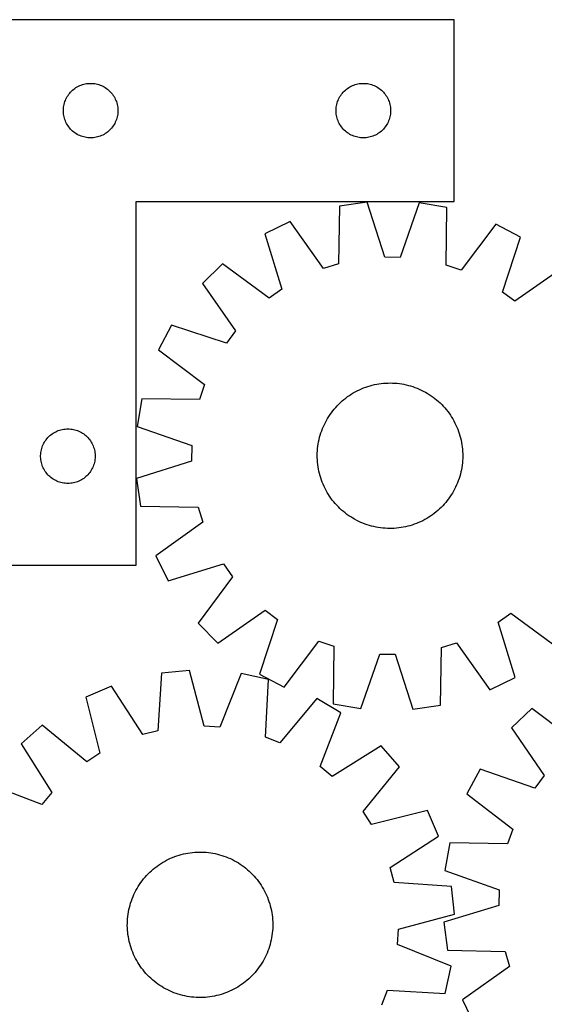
# Model space of a CAD drawing. Header units: millimetres. Extents: x 7 to 1493, y 7 to 2993.
# Tile 6 of 11: x 475 to 764, y 2452 to 2993. Entities that reach past the tile are written whole.
import ezdxf

# ---------------------------------------------------------------- set-up
doc = ezdxf.new("R2010")
doc.units = ezdxf.units.MM
doc.layers.add('CUT', color=7, linetype='CONTINUOUS', true_color=0x000000)

msp = doc.modelspace()

# ---------------------------------------------------------------- linework, layer by layer
at = {"layer": 'CUT'}
for p, q in [((714.42577, 2993.408991), (464.42577, 2993.408991)), ((714.42577, 2893.408991), (714.42577, 2993.408991)), ((506.375327, 2956.065624), (507.037549, 2956.463269)), ((507.037549, 2956.463269), (507.719363, 2956.826297)), ((507.719363, 2956.826297), (508.418961, 2957.153744)), ((508.418961, 2957.153744), (509.134489, 2957.444743)), ((509.134489, 2957.444743), (509.864047, 2957.698521)), ((509.864047, 2957.698521), (510.605703, 2957.914406)), ((510.605703, 2957.914406), (511.357489, 2958.091826)), ((511.357489, 2958.091826), (512.117411, 2958.230309)), ((512.117411, 2958.230309), (512.883455, 2958.329489)), ((512.883455, 2958.329489), (513.653589, 2958.389102)), ((513.653589, 2958.389102), (514.42577, 2958.408991)), ((514.42577, 2958.408991), (515.197951, 2958.389102)), ((515.197951, 2958.389102), (515.968085, 2958.329489)), ((515.968085, 2958.329489), (516.734129, 2958.230309)), ((516.734129, 2958.230309), (517.494051, 2958.091826)), ((517.494051, 2958.091826), (518.245837, 2957.914406)), ((518.245837, 2957.914406), (518.987492, 2957.698521)), ((518.987492, 2957.698521), (519.717051, 2957.444743)), ((519.717051, 2957.444743), (520.432579, 2957.153744)), ((520.432579, 2957.153744), (521.132177, 2956.826297)), ((521.132177, 2956.826297), (521.813991, 2956.463269)), ((521.813991, 2956.463269), (522.476213, 2956.065624)), ((656.375327, 2956.065624), (657.037549, 2956.463269)), ((657.037549, 2956.463269), (657.719363, 2956.826297)), ((657.719363, 2956.826297), (658.418961, 2957.153744)), ((658.418961, 2957.153744), (659.134489, 2957.444743)), ((659.134489, 2957.444743), (659.864047, 2957.698521)), ((659.864047, 2957.698521), (660.605703, 2957.914406)), ((660.605703, 2957.914406), (661.357489, 2958.091826)), ((661.357489, 2958.091826), (662.117411, 2958.230309)), ((662.117411, 2958.230309), (662.883455, 2958.329489)), ((662.883455, 2958.329489), (663.653589, 2958.389102)), ((663.653589, 2958.389102), (664.42577, 2958.408991)), ((664.42577, 2958.408991), (665.197951, 2958.389102)), ((665.197951, 2958.389102), (665.968085, 2958.329489)), ((665.968085, 2958.329489), (666.734129, 2958.230309)), ((666.734129, 2958.230309), (667.494051, 2958.091826)), ((667.494051, 2958.091826), (668.245837, 2957.914406)), ((668.245837, 2957.914406), (668.987492, 2957.698521)), ((668.987492, 2957.698521), (669.717051, 2957.444743)), ((669.717051, 2957.444743), (670.432579, 2957.153744)), ((670.432579, 2957.153744), (671.132177, 2956.826297)), ((671.132177, 2956.826297), (671.813991, 2956.463269)), ((671.813991, 2956.463269), (672.476213, 2956.065624)), ((501.185588, 2950.458642), (501.566051, 2951.130883)), ((501.566051, 2951.130883), (501.980615, 2951.782646)), ((501.980615, 2951.782646), (502.428181, 2952.412205)), ((502.428181, 2952.412205), (502.907563, 2953.017888)), ((502.907563, 2953.017888), (503.417489, 2953.598091)), ((503.417489, 2953.598091), (503.956608, 2954.151273)), ((503.956608, 2954.151273), (504.523488, 2954.675969)), ((504.523488, 2954.675969), (505.116628, 2955.170788)), ((505.116628, 2955.170788), (505.734454, 2955.634416)), ((505.734454, 2955.634416), (506.375327, 2956.065624)), ((522.476213, 2956.065624), (523.117086, 2955.634416)), ((523.117086, 2955.634416), (523.734912, 2955.170788)), ((523.734912, 2955.170788), (524.328052, 2954.675969)), ((524.328052, 2954.675969), (524.894932, 2954.151273)), ((524.894932, 2954.151273), (525.43405, 2953.598091)), ((525.43405, 2953.598091), (525.943977, 2953.017888)), ((525.943977, 2953.017888), (526.423359, 2952.412205)), ((526.423359, 2952.412205), (526.870925, 2951.782646)), ((526.870925, 2951.782646), (527.285489, 2951.130883)), ((527.285489, 2951.130883), (527.665952, 2950.458642)), ((651.185588, 2950.458642), (651.566051, 2951.130883)), ((651.566051, 2951.130883), (651.980615, 2951.782646)), ((651.980615, 2951.782646), (652.428181, 2952.412205)), ((652.428181, 2952.412205), (652.907563, 2953.017888)), ((652.907563, 2953.017888), (653.417489, 2953.598091)), ((653.417489, 2953.598091), (653.956608, 2954.151273)), ((653.956608, 2954.151273), (654.523488, 2954.675969)), ((654.523488, 2954.675969), (655.116628, 2955.170788)), ((655.116628, 2955.170788), (655.734454, 2955.634416)), ((655.734454, 2955.634416), (656.375327, 2956.065624)), ((672.476213, 2956.065624), (673.117086, 2955.634416)), ((673.117086, 2955.634416), (673.734912, 2955.170788)), ((673.734912, 2955.170788), (674.328052, 2954.675969)), ((674.328052, 2954.675969), (674.894932, 2954.151273)), ((674.894932, 2954.151273), (675.43405, 2953.598091)), ((675.43405, 2953.598091), (675.943977, 2953.017888)), ((675.943977, 2953.017888), (676.423359, 2952.412205)), ((676.423359, 2952.412205), (676.870925, 2951.782646)), ((676.870925, 2951.782646), (677.285489, 2951.130883)), ((677.285489, 2951.130883), (677.665952, 2950.458642)), ((499.54993, 2945.334966), (499.668801, 2946.098202)), ((499.668801, 2946.098202), (499.826804, 2946.854307)), ((499.826804, 2946.854307), (500.023522, 2947.601275)), ((500.023522, 2947.601275), (500.258432, 2948.337126)), ((500.258432, 2948.337126), (500.53091, 2949.059909)), ((500.53091, 2949.059909), (500.840236, 2949.767706)), ((500.840236, 2949.767706), (501.185588, 2950.458642)), ((527.665952, 2950.458642), (528.011304, 2949.767706)), ((528.011304, 2949.767706), (528.320629, 2949.059909)), ((528.320629, 2949.059909), (528.593108, 2948.337126)), ((528.593108, 2948.337126), (528.828018, 2947.601275)), ((528.828018, 2947.601275), (529.024736, 2946.854307)), ((529.024736, 2946.854307), (529.182739, 2946.098202)), ((529.182739, 2946.098202), (529.30161, 2945.334966)), ((649.54993, 2945.334966), (649.668801, 2946.098202)), ((649.668801, 2946.098202), (649.826804, 2946.854307)), ((649.826804, 2946.854307), (650.023522, 2947.601275)), ((650.023522, 2947.601275), (650.258432, 2948.337126)), ((650.258432, 2948.337126), (650.53091, 2949.059909)), ((650.53091, 2949.059909), (650.840236, 2949.767706)), ((650.840236, 2949.767706), (651.185588, 2950.458642)), ((677.665952, 2950.458642), (678.011304, 2949.767706)), ((678.011304, 2949.767706), (678.320629, 2949.059909)), ((678.320629, 2949.059909), (678.593108, 2948.337126)), ((678.593108, 2948.337126), (678.828018, 2947.601275)), ((678.828018, 2947.601275), (679.024736, 2946.854307)), ((679.024736, 2946.854307), (679.182739, 2946.098202)), ((679.182739, 2946.098202), (679.30161, 2945.334966)), ((499.430743, 2943.795209), (499.470507, 2944.566622)), ((499.430743, 2943.022772), (499.430743, 2943.795209)), ((499.470507, 2942.251359), (499.430743, 2943.022772)), ((499.470507, 2944.566622), (499.54993, 2945.334966)), ((499.54993, 2941.483015), (499.470507, 2942.251359)), ((499.668801, 2940.719779), (499.54993, 2941.483015)), ((499.826804, 2939.963674), (499.668801, 2940.719779)), ((500.023522, 2939.216706), (499.826804, 2939.963674)), ((529.024736, 2939.963674), (528.828018, 2939.216706)), ((529.182739, 2940.719779), (529.024736, 2939.963674)), ((529.30161, 2941.483015), (529.182739, 2940.719779)), ((529.30161, 2945.334966), (529.381033, 2944.566622)), ((529.381033, 2942.251359), (529.30161, 2941.483015)), ((529.381033, 2944.566622), (529.420797, 2943.795209)), ((529.420797, 2943.022772), (529.381033, 2942.251359)), ((529.420797, 2943.795209), (529.420797, 2943.022772)), ((649.430743, 2943.795209), (649.470507, 2944.566622)), ((649.430743, 2943.022772), (649.430743, 2943.795209)), ((649.470507, 2942.251359), (649.430743, 2943.022772)), ((649.470507, 2944.566622), (649.54993, 2945.334966)), ((649.54993, 2941.483015), (649.470507, 2942.251359)), ((649.668801, 2940.719779), (649.54993, 2941.483015)), ((649.826804, 2939.963674), (649.668801, 2940.719779)), ((650.023522, 2939.216706), (649.826804, 2939.963674)), ((679.024736, 2939.963674), (678.828018, 2939.216706)), ((679.182739, 2940.719779), (679.024736, 2939.963674)), ((679.30161, 2941.483015), (679.182739, 2940.719779)), ((679.30161, 2945.334966), (679.381033, 2944.566622)), ((679.381033, 2942.251359), (679.30161, 2941.483015)), ((679.381033, 2944.566622), (679.420797, 2943.795209)), ((679.420797, 2943.022772), (679.381033, 2942.251359)), ((679.420797, 2943.795209), (679.420797, 2943.022772)), ((500.258432, 2938.480855), (500.023522, 2939.216706)), ((500.53091, 2937.758072), (500.258432, 2938.480855)), ((500.840236, 2937.050275), (500.53091, 2937.758072)), ((501.185588, 2936.359339), (500.840236, 2937.050275)), ((501.566051, 2935.687098), (501.185588, 2936.359339)), ((501.980615, 2935.035335), (501.566051, 2935.687098)), ((502.428181, 2934.405776), (501.980615, 2935.035335)), ((526.870925, 2935.035335), (526.423359, 2934.405776)), ((527.285489, 2935.687098), (526.870925, 2935.035335)), ((527.665952, 2936.359339), (527.285489, 2935.687098)), ((528.011304, 2937.050275), (527.665952, 2936.359339)), ((528.320629, 2937.758072), (528.011304, 2937.050275)), ((528.593108, 2938.480855), (528.320629, 2937.758072)), ((528.828018, 2939.216706), (528.593108, 2938.480855)), ((650.258432, 2938.480855), (650.023522, 2939.216706)), ((650.53091, 2937.758072), (650.258432, 2938.480855)), ((650.840236, 2937.050275), (650.53091, 2937.758072)), ((651.185588, 2936.359339), (650.840236, 2937.050275)), ((651.566051, 2935.687098), (651.185588, 2936.359339)), ((651.980615, 2935.035335), (651.566051, 2935.687098)), ((652.428181, 2934.405776), (651.980615, 2935.035335)), ((676.870925, 2935.035335), (676.423359, 2934.405776)), ((677.285489, 2935.687098), (676.870925, 2935.035335)), ((677.665952, 2936.359339), (677.285489, 2935.687098)), ((678.011304, 2937.050275), (677.665952, 2936.359339)), ((678.320629, 2937.758072), (678.011304, 2937.050275)), ((678.593108, 2938.480855), (678.320629, 2937.758072)), ((678.828018, 2939.216706), (678.593108, 2938.480855)), ((502.907563, 2933.800093), (502.428181, 2934.405776)), ((503.417489, 2933.21989), (502.907563, 2933.800093)), ((503.956608, 2932.666708), (503.417489, 2933.21989)), ((504.523488, 2932.142012), (503.956608, 2932.666708)), ((505.116628, 2931.647193), (504.523488, 2932.142012)), ((505.734454, 2931.183565), (505.116628, 2931.647193)), ((506.375327, 2930.752357), (505.734454, 2931.183565)), ((507.037549, 2930.354712), (506.375327, 2930.752357)), ((507.719363, 2929.991684), (507.037549, 2930.354712)), ((508.418961, 2929.664237), (507.719363, 2929.991684)), ((509.134489, 2929.373238), (508.418961, 2929.664237)), ((509.864047, 2929.11946), (509.134489, 2929.373238)), ((519.717051, 2929.373238), (518.987492, 2929.11946)), ((520.432579, 2929.664237), (519.717051, 2929.373238)), ((521.132177, 2929.991684), (520.432579, 2929.664237)), ((521.813991, 2930.354712), (521.132177, 2929.991684)), ((522.476213, 2930.752357), (521.813991, 2930.354712)), ((523.117086, 2931.183565), (522.476213, 2930.752357)), ((523.734912, 2931.647193), (523.117086, 2931.183565)), ((524.328052, 2932.142012), (523.734912, 2931.647193)), ((524.894932, 2932.666708), (524.328052, 2932.142012)), ((525.43405, 2933.21989), (524.894932, 2932.666708)), ((525.943977, 2933.800093), (525.43405, 2933.21989)), ((526.423359, 2934.405776), (525.943977, 2933.800093)), ((652.907563, 2933.800093), (652.428181, 2934.405776)), ((653.417489, 2933.21989), (652.907563, 2933.800093)), ((653.956608, 2932.666708), (653.417489, 2933.21989)), ((654.523488, 2932.142012), (653.956608, 2932.666708)), ((655.116628, 2931.647193), (654.523488, 2932.142012)), ((655.734454, 2931.183565), (655.116628, 2931.647193)), ((656.375327, 2930.752357), (655.734454, 2931.183565)), ((657.037549, 2930.354712), (656.375327, 2930.752357)), ((657.719363, 2929.991684), (657.037549, 2930.354712)), ((658.418961, 2929.664237), (657.719363, 2929.991684)), ((659.134489, 2929.373238), (658.418961, 2929.664237)), ((659.864047, 2929.11946), (659.134489, 2929.373238)), ((669.717051, 2929.373238), (668.987492, 2929.11946)), ((670.432579, 2929.664237), (669.717051, 2929.373238)), ((671.132177, 2929.991684), (670.432579, 2929.664237)), ((671.813991, 2930.354712), (671.132177, 2929.991684)), ((672.476213, 2930.752357), (671.813991, 2930.354712)), ((673.117086, 2931.183565), (672.476213, 2930.752357)), ((673.734912, 2931.647193), (673.117086, 2931.183565)), ((674.328052, 2932.142012), (673.734912, 2931.647193)), ((674.894932, 2932.666708), (674.328052, 2932.142012)), ((675.43405, 2933.21989), (674.894932, 2932.666708)), ((675.943977, 2933.800093), (675.43405, 2933.21989)), ((676.423359, 2934.405776), (675.943977, 2933.800093)), ((510.605703, 2928.903575), (509.864047, 2929.11946)), ((511.357489, 2928.726155), (510.605703, 2928.903575)), ((512.117411, 2928.587672), (511.357489, 2928.726155)), ((512.883455, 2928.488492), (512.117411, 2928.587672)), ((513.653589, 2928.428879), (512.883455, 2928.488492)), ((514.42577, 2928.408991), (513.653589, 2928.428879)), ((515.197951, 2928.428879), (514.42577, 2928.408991)), ((515.968085, 2928.488492), (515.197951, 2928.428879)), ((516.734129, 2928.587672), (515.968085, 2928.488492)), ((517.494051, 2928.726155), (516.734129, 2928.587672)), ((518.245837, 2928.903575), (517.494051, 2928.726155)), ((518.987492, 2929.11946), (518.245837, 2928.903575)), ((660.605703, 2928.903575), (659.864047, 2929.11946)), ((661.357489, 2928.726155), (660.605703, 2928.903575)), ((662.117411, 2928.587672), (661.357489, 2928.726155)), ((662.883455, 2928.488492), (662.117411, 2928.587672)), ((663.653589, 2928.428879), (662.883455, 2928.488492)), ((664.42577, 2928.408991), (663.653589, 2928.428879)), ((665.197951, 2928.428879), (664.42577, 2928.408991)), ((665.968085, 2928.488492), (665.197951, 2928.428879)), ((666.734129, 2928.587672), (665.968085, 2928.488492)), ((667.494051, 2928.726155), (666.734129, 2928.587672)), ((668.245837, 2928.903575), (667.494051, 2928.726155)), ((668.987492, 2929.11946), (668.245837, 2928.903575)), ((539.42577, 2693.408991), (539.42577, 2893.408991)), ((539.42577, 2893.408991), (714.42577, 2893.408991)), ((666.586216, 2893.084316), (651.360357, 2890.869873)), ((676.186135, 2862.805341), (666.586216, 2893.084316)), ((695.122779, 2892.723232), (684.759793, 2862.696855)), ((710.287732, 2890.124242), (695.122779, 2892.723232)), ((651.360357, 2890.869873), (650.783231, 2859.110754)), ((710.06108, 2858.360688), (710.287732, 2890.124242)), ((624.108891, 2882.395002), (610.312539, 2875.583893)), ((642.595674, 2856.564524), (624.108891, 2882.395002)), ((737.316035, 2880.962548), (718.181589, 2855.608106)), ((750.935631, 2873.804534), (737.316035, 2880.962548)), ((610.312539, 2875.583893), (619.577767, 2845.200834)), ((740.904594, 2843.665638), (750.935631, 2873.804534)), ((587.013734, 2859.102645), (575.997372, 2848.361588)), ((612.577766, 2840.249131), (587.013734, 2859.102645)), ((650.783231, 2859.110754), (642.595674, 2856.564524)), ((684.759793, 2862.696855), (676.186135, 2862.805341)), ((718.181589, 2855.608106), (710.06108, 2858.360688)), ((773.809955, 2856.739039), (747.777062, 2838.538401)), ((575.997372, 2848.361588), (594.198009, 2822.328695)), ((619.577767, 2845.200834), (612.577766, 2840.249131)), ((747.777062, 2838.538401), (740.904594, 2843.665638)), ((558.931877, 2825.487264), (551.773863, 2811.867668)), ((589.070773, 2815.456227), (558.931877, 2825.487264)), ((594.198009, 2822.328695), (589.070773, 2815.456227)), ((551.773863, 2811.867668), (577.128305, 2792.733222)), ((577.128305, 2792.733222), (574.375723, 2784.612713)), ((658.896185, 2788.171016), (659.99067, 2788.788357)), ((659.99067, 2788.788357), (661.104006, 2789.371015)), ((661.104006, 2789.371015), (662.235094, 2789.918415)), ((662.235094, 2789.918415), (663.382818, 2790.430016)), ((663.382818, 2790.430016), (664.546046, 2790.905314)), ((664.546046, 2790.905314), (665.723629, 2791.34384)), ((665.723629, 2791.34384), (666.914406, 2791.74516)), ((666.914406, 2791.74516), (668.1172, 2792.108879)), ((668.1172, 2792.108879), (669.330826, 2792.434638)), ((669.330826, 2792.434638), (670.554086, 2792.722115)), ((670.554086, 2792.722115), (671.785772, 2792.971027)), ((671.785772, 2792.971027), (673.024668, 2793.181128)), ((673.024668, 2793.181128), (674.269553, 2793.35221)), ((674.269553, 2793.35221), (675.519197, 2793.484106)), ((675.519197, 2793.484106), (676.772367, 2793.576684)), ((676.772367, 2793.576684), (678.027827, 2793.629853)), ((678.027827, 2793.629853), (679.284338, 2793.643561)), ((679.284338, 2793.643561), (680.540659, 2793.617795)), ((680.540659, 2793.617795), (681.795551, 2793.552579)), ((681.795551, 2793.552579), (683.047775, 2793.447978)), ((683.047775, 2793.447978), (684.296096, 2793.304095)), ((684.296096, 2793.304095), (685.539281, 2793.121073)), ((685.539281, 2793.121073), (686.776104, 2792.899092)), ((686.776104, 2792.899092), (688.005344, 2792.63837)), ((688.005344, 2792.63837), (689.225788, 2792.339166)), ((689.225788, 2792.339166), (690.436232, 2792.001775)), ((690.436232, 2792.001775), (691.635481, 2791.626529)), ((691.635481, 2791.626529), (692.822351, 2791.213799)), ((692.822351, 2791.213799), (693.995671, 2790.763992)), ((693.995671, 2790.763992), (695.154284, 2790.277552)), ((695.154284, 2790.277552), (696.297045, 2789.754959)), ((696.297045, 2789.754959), (697.422827, 2789.19673)), ((697.422827, 2789.19673), (698.53052, 2788.603413)), ((698.53052, 2788.603413), (699.61903, 2787.975597)), ((542.612169, 2784.839365), (540.013179, 2769.674412)), ((574.375723, 2784.612713), (542.612169, 2784.839365)), ((651.850745, 2782.933829), (652.784202, 2783.775057)), ((652.784202, 2783.775057), (653.743622, 2784.586549)), ((653.743622, 2784.586549), (654.728058, 2785.367505)), ((654.728058, 2785.367505), (655.736539, 2786.117154)), ((655.736539, 2786.117154), (656.76807, 2786.834755)), ((656.76807, 2786.834755), (657.821632, 2787.519601)), ((657.821632, 2787.519601), (658.896185, 2788.171016)), ((699.61903, 2787.975597), (700.687282, 2787.313899)), ((700.687282, 2787.313899), (701.734222, 2786.618973)), ((701.734222, 2786.618973), (702.758818, 2785.891504)), ((702.758818, 2785.891504), (703.760058, 2785.132212)), ((703.760058, 2785.132212), (704.736954, 2784.341844)), ((704.736954, 2784.341844), (705.688542, 2783.521181)), ((705.688542, 2783.521181), (706.613883, 2782.671033)), ((646.844906, 2777.310451), (647.604199, 2778.311691)), ((647.604199, 2778.311691), (648.394567, 2779.288587)), ((648.394567, 2779.288587), (649.21523, 2780.240175)), ((649.21523, 2780.240175), (650.065378, 2781.165515)), ((650.065378, 2781.165515), (650.944172, 2782.063696)), ((650.944172, 2782.063696), (651.850745, 2782.933829)), ((706.613883, 2782.671033), (707.512063, 2781.792239)), ((707.512063, 2781.792239), (708.382196, 2780.885666)), ((708.382196, 2780.885666), (709.223424, 2779.952209)), ((709.223424, 2779.952209), (710.034917, 2778.992789)), ((710.034917, 2778.992789), (710.815872, 2778.008352)), ((710.815872, 2778.008352), (711.565521, 2776.999871)), ((643.539681, 2771.97446), (644.132997, 2773.082153)), ((644.132997, 2773.082153), (644.760814, 2774.170662)), ((644.760814, 2774.170662), (645.422512, 2775.238914)), ((645.422512, 2775.238914), (646.117438, 2776.285855)), ((646.117438, 2776.285855), (646.844906, 2777.310451)), ((711.565521, 2776.999871), (712.283122, 2775.968341)), ((712.283122, 2775.968341), (712.967968, 2774.914779)), ((712.967968, 2774.914779), (713.619384, 2773.840226)), ((713.619384, 2773.840226), (714.236725, 2772.745741)), ((714.236725, 2772.745741), (714.819383, 2771.632405)), ((494.537549, 2766.463269), (495.219363, 2766.826297)), ((495.219363, 2766.826297), (495.918961, 2767.153744)), ((495.918961, 2767.153744), (496.634489, 2767.444743)), ((496.634489, 2767.444743), (497.364047, 2767.698521)), ((497.364047, 2767.698521), (498.105703, 2767.914406)), ((498.105703, 2767.914406), (498.857489, 2768.091826)), ((498.857489, 2768.091826), (499.617411, 2768.230309)), ((499.617411, 2768.230309), (500.383455, 2768.329489)), ((500.383455, 2768.329489), (501.153589, 2768.389102)), ((501.153589, 2768.389102), (501.92577, 2768.408991)), ((501.92577, 2768.408991), (502.697951, 2768.389102)), ((502.697951, 2768.389102), (503.468085, 2768.329489)), ((503.468085, 2768.329489), (504.234129, 2768.230309)), ((504.234129, 2768.230309), (504.994051, 2768.091826)), ((504.994051, 2768.091826), (505.745837, 2767.914406)), ((505.745837, 2767.914406), (506.487492, 2767.698521)), ((506.487492, 2767.698521), (507.217051, 2767.444743)), ((507.217051, 2767.444743), (507.932579, 2767.153744)), ((507.932579, 2767.153744), (508.632177, 2766.826297)), ((508.632177, 2766.826297), (509.313991, 2766.463269)), ((540.013179, 2769.674412), (570.039555, 2759.311425)), ((641.109882, 2766.187113), (641.522612, 2767.373983)), ((641.522612, 2767.373983), (641.972419, 2768.547304)), ((641.972419, 2768.547304), (642.458859, 2769.705916)), ((642.458859, 2769.705916), (642.981451, 2770.848678)), ((642.981451, 2770.848678), (643.539681, 2771.97446)), ((714.819383, 2771.632405), (715.366782, 2770.501317)), ((715.366782, 2770.501317), (715.878383, 2769.353593)), ((715.878383, 2769.353593), (716.353681, 2768.190365)), ((716.353681, 2768.190365), (716.792207, 2767.012782)), ((716.792207, 2767.012782), (717.193527, 2765.822005)), ((489.066051, 2761.130883), (489.480615, 2761.782646)), ((489.480615, 2761.782646), (489.928181, 2762.412205)), ((489.928181, 2762.412205), (490.407563, 2763.017888)), ((490.407563, 2763.017888), (490.917489, 2763.598091)), ((490.917489, 2763.598091), (491.456608, 2764.151273)), ((491.456608, 2764.151273), (492.023488, 2764.675969)), ((492.023488, 2764.675969), (492.616628, 2765.170788)), ((492.616628, 2765.170788), (493.234454, 2765.634416)), ((493.234454, 2765.634416), (493.875327, 2766.065624)), ((493.875327, 2766.065624), (494.537549, 2766.463269)), ((509.313991, 2766.463269), (509.976213, 2766.065624)), ((509.976213, 2766.065624), (510.617086, 2765.634416)), ((510.617086, 2765.634416), (511.234912, 2765.170788)), ((511.234912, 2765.170788), (511.828052, 2764.675969)), ((511.828052, 2764.675969), (512.394932, 2764.151273)), ((512.394932, 2764.151273), (512.93405, 2763.598091)), ((512.93405, 2763.598091), (513.443977, 2763.017888)), ((513.443977, 2763.017888), (513.923359, 2762.412205)), ((513.923359, 2762.412205), (514.370925, 2761.782646)), ((514.370925, 2761.782646), (514.785489, 2761.130883)), ((639.615338, 2760.090914), (639.837319, 2761.327737)), ((639.837319, 2761.327737), (640.09804, 2762.556977)), ((640.09804, 2762.556977), (640.397244, 2763.777421)), ((640.397244, 2763.777421), (640.734636, 2764.987865)), ((640.734636, 2764.987865), (641.109882, 2766.187113)), ((717.193527, 2765.822005), (717.557246, 2764.61921)), ((717.557246, 2764.61921), (717.883005, 2763.405584)), ((717.883005, 2763.405584), (718.170482, 2762.182325)), ((718.170482, 2762.182325), (718.419394, 2760.950639)), ((487.04993, 2755.334966), (487.168801, 2756.098202)), ((487.168801, 2756.098202), (487.326804, 2756.854307)), ((487.326804, 2756.854307), (487.523522, 2757.601275)), ((487.523522, 2757.601275), (487.758432, 2758.337126)), ((487.758432, 2758.337126), (488.03091, 2759.059909)), ((488.03091, 2759.059909), (488.340236, 2759.767706)), ((488.340236, 2759.767706), (488.685588, 2760.458642)), ((488.685588, 2760.458642), (489.066051, 2761.130883)), ((514.785489, 2761.130883), (515.165952, 2760.458642)), ((515.165952, 2760.458642), (515.511304, 2759.767706)), ((515.511304, 2759.767706), (515.820629, 2759.059909)), ((515.820629, 2759.059909), (516.093108, 2758.337126)), ((516.093108, 2758.337126), (516.328018, 2757.601275)), ((516.328018, 2757.601275), (516.524736, 2756.854307)), ((516.524736, 2756.854307), (516.682739, 2756.098202)), ((516.682739, 2756.098202), (516.80161, 2755.334966)), ((570.039555, 2759.311425), (569.931069, 2750.737768)), ((639.118616, 2755.092292), (639.183832, 2756.347184)), ((639.183832, 2756.347184), (639.288433, 2757.599408)), ((639.288433, 2757.599408), (639.432315, 2758.847729)), ((639.432315, 2758.847729), (639.615338, 2760.090914)), ((718.419394, 2760.950639), (718.629495, 2759.711743)), ((718.629495, 2759.711743), (718.800578, 2758.466858)), ((718.800578, 2758.466858), (718.932473, 2757.217214)), ((718.932473, 2757.217214), (719.025051, 2755.964044)), ((719.025051, 2755.964044), (719.07822, 2754.708584)), ((486.930743, 2753.795209), (486.970507, 2754.566622)), ((486.930743, 2753.022772), (486.930743, 2753.795209)), ((486.970507, 2752.251359), (486.930743, 2753.022772)), ((486.970507, 2754.566622), (487.04993, 2755.334966)), ((487.04993, 2751.483015), (486.970507, 2752.251359)), ((487.168801, 2750.719779), (487.04993, 2751.483015)), ((487.326804, 2749.963674), (487.168801, 2750.719779)), ((516.682739, 2750.719779), (516.524736, 2749.963674)), ((516.80161, 2751.483015), (516.682739, 2750.719779)), ((516.80161, 2755.334966), (516.881033, 2754.566622)), ((516.881033, 2752.251359), (516.80161, 2751.483015)), ((516.881033, 2754.566622), (516.920797, 2753.795209)), ((516.920797, 2753.022772), (516.881033, 2752.251359)), ((516.920797, 2753.795209), (516.920797, 2753.022772)), ((569.931069, 2750.737768), (539.652095, 2741.137849)), ((639.09285, 2753.835971), (639.118616, 2755.092292)), ((639.106558, 2752.57946), (639.09285, 2753.835971)), ((639.159727, 2751.324), (639.106558, 2752.57946)), ((639.252305, 2750.070829), (639.159727, 2751.324)), ((719.000946, 2750.94086), (718.896345, 2749.688636)), ((719.066162, 2752.195752), (719.000946, 2750.94086)), ((719.091928, 2753.452073), (719.066162, 2752.195752)), ((719.07822, 2754.708584), (719.091928, 2753.452073)), ((487.523522, 2749.216706), (487.326804, 2749.963674)), ((487.758432, 2748.480855), (487.523522, 2749.216706)), ((488.03091, 2747.758072), (487.758432, 2748.480855)), ((488.340236, 2747.050275), (488.03091, 2747.758072)), ((488.685588, 2746.359339), (488.340236, 2747.050275)), ((489.066051, 2745.687098), (488.685588, 2746.359339)), ((489.480615, 2745.035335), (489.066051, 2745.687098)), ((514.785489, 2745.687098), (514.370925, 2745.035335)), ((515.165952, 2746.359339), (514.785489, 2745.687098)), ((515.511304, 2747.050275), (515.165952, 2746.359339)), ((515.820629, 2747.758072), (515.511304, 2747.050275)), ((516.093108, 2748.480855), (515.820629, 2747.758072)), ((516.328018, 2749.216706), (516.093108, 2748.480855)), ((516.524736, 2749.963674), (516.328018, 2749.216706)), ((639.3842, 2748.821185), (639.252305, 2750.070829)), ((639.555283, 2747.576301), (639.3842, 2748.821185)), ((639.765384, 2746.337404), (639.555283, 2747.576301)), ((640.014296, 2745.105719), (639.765384, 2746.337404)), ((640.301773, 2743.882459), (640.014296, 2745.105719)), ((718.347459, 2745.960307), (718.086738, 2744.731067)), ((718.56944, 2747.19713), (718.347459, 2745.960307)), ((718.752463, 2748.440315), (718.56944, 2747.19713)), ((718.896345, 2749.688636), (718.752463, 2748.440315)), ((489.928181, 2744.405776), (489.480615, 2745.035335)), ((490.407563, 2743.800093), (489.928181, 2744.405776)), ((490.917489, 2743.21989), (490.407563, 2743.800093)), ((491.456608, 2742.666708), (490.917489, 2743.21989)), ((492.023488, 2742.142012), (491.456608, 2742.666708)), ((492.616628, 2741.647193), (492.023488, 2742.142012)), ((493.234454, 2741.183565), (492.616628, 2741.647193)), ((493.875327, 2740.752357), (493.234454, 2741.183565)), ((494.537549, 2740.354712), (493.875327, 2740.752357)), ((495.219363, 2739.991684), (494.537549, 2740.354712)), ((495.918961, 2739.664237), (495.219363, 2739.991684)), ((496.634489, 2739.373238), (495.918961, 2739.664237)), ((507.932579, 2739.664237), (507.217051, 2739.373238)), ((508.632177, 2739.991684), (507.932579, 2739.664237)), ((509.313991, 2740.354712), (508.632177, 2739.991684)), ((509.976213, 2740.752357), (509.313991, 2740.354712)), ((510.617086, 2741.183565), (509.976213, 2740.752357)), ((511.234912, 2741.647193), (510.617086, 2741.183565)), ((511.828052, 2742.142012), (511.234912, 2741.647193)), ((512.394932, 2742.666708), (511.828052, 2742.142012)), ((512.93405, 2743.21989), (512.394932, 2742.666708)), ((513.443977, 2743.800093), (512.93405, 2743.21989)), ((513.923359, 2744.405776), (513.443977, 2743.800093)), ((514.370925, 2745.035335), (513.923359, 2744.405776)), ((539.652095, 2741.137849), (541.866537, 2725.911989)), ((640.627532, 2742.668833), (640.301773, 2743.882459)), ((640.991251, 2741.466038), (640.627532, 2742.668833)), ((641.392571, 2740.275262), (640.991251, 2741.466038)), ((641.831097, 2739.097679), (641.392571, 2740.275262)), ((716.662166, 2739.91406), (716.212359, 2738.74074)), ((717.074896, 2741.10093), (716.662166, 2739.91406)), ((717.450142, 2742.300179), (717.074896, 2741.10093)), ((717.787534, 2743.510623), (717.450142, 2742.300179)), ((718.086738, 2744.731067), (717.787534, 2743.510623)), ((497.364047, 2739.11946), (496.634489, 2739.373238)), ((498.105703, 2738.903575), (497.364047, 2739.11946)), ((498.857489, 2738.726155), (498.105703, 2738.903575)), ((499.617411, 2738.587672), (498.857489, 2738.726155)), ((500.383455, 2738.488492), (499.617411, 2738.587672)), ((501.153589, 2738.428879), (500.383455, 2738.488492)), ((501.92577, 2738.408991), (501.153589, 2738.428879)), ((502.697951, 2738.428879), (501.92577, 2738.408991)), ((503.468085, 2738.488492), (502.697951, 2738.428879)), ((504.234129, 2738.587672), (503.468085, 2738.488492)), ((504.994051, 2738.726155), (504.234129, 2738.587672)), ((505.745837, 2738.903575), (504.994051, 2738.726155)), ((506.487492, 2739.11946), (505.745837, 2738.903575)), ((507.217051, 2739.373238), (506.487492, 2739.11946)), ((642.306395, 2737.934451), (641.831097, 2739.097679)), ((642.817996, 2736.786727), (642.306395, 2737.934451)), ((643.365396, 2735.655638), (642.817996, 2736.786727)), ((643.948053, 2734.542303), (643.365396, 2735.655638)), ((644.565395, 2733.447818), (643.948053, 2734.542303)), ((714.645097, 2735.313583), (714.051781, 2734.205891)), ((715.203327, 2736.439366), (714.645097, 2735.313583)), ((715.725919, 2737.582127), (715.203327, 2736.439366)), ((716.212359, 2738.74074), (715.725919, 2737.582127)), ((645.21681, 2732.373264), (644.565395, 2733.447818)), ((645.901656, 2731.319703), (645.21681, 2732.373264)), ((646.619257, 2730.288172), (645.901656, 2731.319703)), ((647.368906, 2729.279691), (646.619257, 2730.288172)), ((648.149861, 2728.295255), (647.368906, 2729.279691)), ((710.580579, 2728.976353), (709.790211, 2727.999457)), ((711.339872, 2729.977593), (710.580579, 2728.976353)), ((712.06734, 2731.002188), (711.339872, 2729.977593)), ((712.762266, 2732.049129), (712.06734, 2731.002188)), ((713.423964, 2733.117381), (712.762266, 2732.049129)), ((714.051781, 2734.205891), (713.423964, 2733.117381)), ((541.866537, 2725.911989), (573.625657, 2725.334864)), ((573.625657, 2725.334864), (576.171887, 2717.147307)), ((648.961354, 2727.335835), (648.149861, 2728.295255)), ((649.802582, 2726.402377), (648.961354, 2727.335835)), ((650.672715, 2725.495804), (649.802582, 2726.402377)), ((651.570895, 2724.61701), (650.672715, 2725.495804)), ((652.496236, 2723.766862), (651.570895, 2724.61701)), ((653.447824, 2722.9462), (652.496236, 2723.766862)), ((705.400576, 2723.512987), (704.441156, 2722.701494)), ((706.334033, 2724.354214), (705.400576, 2723.512987)), ((707.240606, 2725.224348), (706.334033, 2724.354214)), ((708.1194, 2726.122528), (707.240606, 2725.224348)), ((708.969548, 2727.047869), (708.1194, 2726.122528)), ((709.790211, 2727.999457), (708.969548, 2727.047869)), ((654.42472, 2722.155832), (653.447824, 2722.9462)), ((655.42596, 2721.396539), (654.42472, 2722.155832)), ((656.450556, 2720.669071), (655.42596, 2721.396539)), ((657.497496, 2719.974145), (656.450556, 2720.669071)), ((658.565749, 2719.312447), (657.497496, 2719.974145)), ((659.654258, 2718.68463), (658.565749, 2719.312447)), ((660.761951, 2718.091314), (659.654258, 2718.68463)), ((661.887733, 2717.533084), (660.761951, 2718.091314)), ((698.194108, 2718.499686), (697.080772, 2717.917028)), ((699.288593, 2719.117027), (698.194108, 2718.499686)), ((700.363146, 2719.768442), (699.288593, 2719.117027)), ((701.416708, 2720.453289), (700.363146, 2719.768442)), ((702.448239, 2721.17089), (701.416708, 2720.453289)), ((703.45672, 2721.920538), (702.448239, 2721.17089)), ((704.441156, 2722.701494), (703.45672, 2721.920538)), ((576.171887, 2717.147307), (550.341409, 2698.660524)), ((663.030494, 2717.010491), (661.887733, 2717.533084)), ((664.189107, 2716.524052), (663.030494, 2717.010491)), ((665.362427, 2716.074245), (664.189107, 2716.524052)), ((666.549297, 2715.661515), (665.362427, 2716.074245)), ((667.748546, 2715.286269), (666.549297, 2715.661515)), ((668.95899, 2714.948877), (667.748546, 2715.286269)), ((670.179434, 2714.649673), (668.95899, 2714.948877)), ((671.408674, 2714.388952), (670.179434, 2714.649673)), ((672.645497, 2714.16697), (671.408674, 2714.388952)), ((673.888682, 2713.983948), (672.645497, 2714.16697)), ((675.137003, 2713.840066), (673.888682, 2713.983948)), ((676.389227, 2713.735465), (675.137003, 2713.840066)), ((677.644119, 2713.670249), (676.389227, 2713.735465)), ((678.90044, 2713.644482), (677.644119, 2713.670249)), ((680.156951, 2713.65819), (678.90044, 2713.644482)), ((681.412411, 2713.71136), (680.156951, 2713.65819)), ((682.665581, 2713.803938), (681.412411, 2713.71136)), ((683.915225, 2713.935833), (682.665581, 2713.803938)), ((685.16011, 2714.106916), (683.915225, 2713.935833)), ((686.399007, 2714.317017), (685.16011, 2714.106916)), ((687.630692, 2714.565928), (686.399007, 2714.317017)), ((688.853952, 2714.853406), (687.630692, 2714.565928)), ((690.067578, 2715.179165), (688.853952, 2714.853406)), ((691.270372, 2715.542884), (690.067578, 2715.179165)), ((692.461149, 2715.944204), (691.270372, 2715.542884)), ((693.638732, 2716.38273), (692.461149, 2715.944204)), ((694.80196, 2716.858027), (693.638732, 2716.38273)), ((695.949684, 2717.369629), (694.80196, 2716.858027)), ((697.080772, 2717.917028), (695.949684, 2717.369629)), ((550.341409, 2698.660524), (557.152518, 2684.864171)), ((464.42577, 2693.408991), (539.42577, 2693.408991)), ((557.152518, 2684.864171), (587.535577, 2694.1294)), ((587.535577, 2694.1294), (592.48728, 2687.129399)), ((592.48728, 2687.129399), (573.633766, 2661.565367)), ((584.374823, 2650.549004), (610.407716, 2668.749642)), ((610.407716, 2668.749642), (617.280184, 2663.622406)), ((738.607011, 2662.08721), (745.607012, 2667.038912)), ((745.607012, 2667.038912), (771.171044, 2648.185398)), ((573.633766, 2661.565367), (584.374823, 2650.549004)), ((617.280184, 2663.622406), (607.249147, 2633.48351)), ((747.872239, 2631.704151), (738.607011, 2662.08721)), ((620.868743, 2626.325496), (640.003189, 2651.679938)), ((640.003189, 2651.679938), (648.123698, 2648.927356)), ((648.123698, 2648.927356), (647.897046, 2617.163801)), ((706.824422, 2616.41817), (707.401547, 2648.17729)), ((707.401547, 2648.17729), (715.589104, 2650.723519)), ((715.589104, 2650.723519), (734.075887, 2624.893041)), ((663.061999, 2614.564812), (673.424986, 2644.591188)), ((673.424986, 2644.591188), (681.998643, 2644.482702)), ((681.998643, 2644.482702), (691.598562, 2614.203728)), ((553.48326, 2634.103626), (551.385084, 2602.408636)), ((568.797735, 2635.58599), (553.48326, 2634.103626)), ((576.935835, 2604.88182), (568.797735, 2635.58599)), ((597.284221, 2633.858014), (585.494447, 2604.362659)), ((612.307228, 2630.535393), (597.284221, 2633.858014)), ((607.249147, 2633.48351), (620.868743, 2626.325496)), ((734.075887, 2624.893041), (747.872239, 2631.704151)), ((525.857027, 2626.94422), (511.750171, 2620.801975)), ((543.084931, 2600.257631), (525.857027, 2626.94422)), ((610.558911, 2598.819181), (612.307228, 2630.535393)), ((511.750171, 2620.801975), (519.548979, 2590.009876)), ((638.865513, 2620.089182), (618.538206, 2595.680672)), ((652.126495, 2612.286817), (638.865513, 2620.089182)), ((647.897046, 2617.163801), (663.061999, 2614.564812)), ((691.598562, 2614.203728), (706.824422, 2616.41817)), ((640.662898, 2582.663166), (652.126495, 2612.286817)), ((757.127476, 2614.565634), (746.006736, 2603.932681)), ((782.506155, 2595.463345), (757.127476, 2614.565634)), ((487.688441, 2605.456001), (476.170082, 2595.25512)), ((512.319761, 2585.399261), (487.688441, 2605.456001)), ((585.494447, 2604.362659), (576.935835, 2604.88182)), ((551.385084, 2602.408636), (543.084931, 2600.257631)), ((746.006736, 2603.932681), (763.952253, 2577.723272)), ((476.170082, 2595.25512), (493.102471, 2568.380058)), ((618.538206, 2595.680672), (610.558911, 2598.819181)), ((674.156868, 2594.144918), (647.281806, 2577.21253)), ((684.357749, 2582.62656), (674.156868, 2594.144918)), ((519.548979, 2590.009876), (512.319761, 2585.399261)), ((647.281806, 2577.21253), (640.662898, 2582.663166)), ((664.301008, 2557.99524), (684.357749, 2582.62656)), ((728.718651, 2581.22612), (721.427961, 2567.677083)), ((758.75814, 2570.901207), (728.718651, 2581.22612)), ((763.952253, 2577.723272), (758.75814, 2570.901207)), ((487.651834, 2561.76115), (458.028183, 2573.224747)), ((493.102471, 2568.380058), (487.651834, 2561.76115)), ((721.427961, 2567.677083), (746.594315, 2548.295923)), ((668.911624, 2550.766022), (664.301008, 2557.99524)), ((699.703723, 2558.564829), (668.911624, 2550.766022)), ((705.845968, 2544.457973), (699.703723, 2558.564829)), ((746.594315, 2548.295923), (743.762555, 2540.202685)), ((679.159379, 2527.23007), (705.845968, 2544.457973)), ((712.002729, 2540.739548), (709.255754, 2525.600701)), ((743.762555, 2540.202685), (712.002729, 2540.739548)), ((561.864083, 2533.622099), (563.061325, 2534.003697)), ((563.061325, 2534.003697), (564.269963, 2534.347502)), ((564.269963, 2534.347502), (565.488804, 2534.653172)), ((565.488804, 2534.653172), (566.716644, 2534.920407)), ((566.716644, 2534.920407), (567.952273, 2535.148943)), ((567.952273, 2535.148943), (569.194471, 2535.338553)), ((569.194471, 2535.338553), (570.442011, 2535.489052)), ((570.442011, 2535.489052), (571.693663, 2535.600291)), ((571.693663, 2535.600291), (572.948191, 2535.672159)), ((572.948191, 2535.672159), (574.204358, 2535.704586)), ((574.204358, 2535.704586), (575.460924, 2535.69754)), ((575.460924, 2535.69754), (576.716648, 2535.651027)), ((576.716648, 2535.651027), (577.970292, 2535.565095)), ((577.970292, 2535.565095), (579.220618, 2535.439827)), ((579.220618, 2535.439827), (580.466392, 2535.275347)), ((580.466392, 2535.275347), (581.706385, 2535.071817)), ((581.706385, 2535.071817), (582.939373, 2534.829439)), ((582.939373, 2534.829439), (584.164139, 2534.548451)), ((584.164139, 2534.548451), (585.379475, 2534.229131)), ((585.379475, 2534.229131), (586.584182, 2533.871794)), ((550.771308, 2527.828181), (551.792032, 2528.561071)), ((551.792032, 2528.561071), (552.835274, 2529.261538)), ((552.835274, 2529.261538), (553.900003, 2529.92889)), ((553.900003, 2529.92889), (554.985168, 2530.562469)), ((554.985168, 2530.562469), (556.0897, 2531.16165)), ((556.0897, 2531.16165), (557.212507, 2531.725841)), ((557.212507, 2531.725841), (558.352481, 2532.254485)), ((558.352481, 2532.254485), (559.508499, 2532.74706)), ((559.508499, 2532.74706), (560.679418, 2533.203082)), ((560.679418, 2533.203082), (561.864083, 2533.622099)), ((586.584182, 2533.871794), (587.777069, 2533.476793)), ((587.777069, 2533.476793), (588.956961, 2533.044517)), ((588.956961, 2533.044517), (590.122692, 2532.575393)), ((590.122692, 2532.575393), (591.273113, 2532.069884)), ((591.273113, 2532.069884), (592.407087, 2531.528489)), ((592.407087, 2531.528489), (593.523496, 2530.951741)), ((593.523496, 2530.951741), (594.621239, 2530.340212)), ((594.621239, 2530.340212), (595.699231, 2529.694503)), ((595.699231, 2529.694503), (596.756409, 2529.015252)), ((596.756409, 2529.015252), (597.791729, 2528.30313)), ((545.174549, 2522.792599), (546.039863, 2523.703772)), ((546.039863, 2523.703772), (546.933372, 2524.587316)), ((546.933372, 2524.587316), (547.854192, 2525.442358)), ((547.854192, 2525.442358), (548.801416, 2526.268054)), ((548.801416, 2526.268054), (549.774107, 2527.06359)), ((549.774107, 2527.06359), (550.771308, 2527.828181)), ((597.791729, 2528.30313), (598.804171, 2527.558839)), ((598.804171, 2527.558839), (599.792734, 2526.783113)), ((599.792734, 2526.783113), (600.756443, 2525.976719)), ((600.756443, 2525.976719), (601.694347, 2525.140452)), ((601.694347, 2525.140452), (602.60552, 2524.275137)), ((602.60552, 2524.275137), (603.489064, 2523.381629)), ((603.489064, 2523.381629), (604.344106, 2522.460808)), ((681.310384, 2518.929916), (679.159379, 2527.23007)), ((709.255754, 2525.600701), (739.179487, 2514.944953)), ((540.620497, 2516.797483), (541.299748, 2517.854661)), ((541.299748, 2517.854661), (542.011871, 2518.889981)), ((542.011871, 2518.889981), (542.756162, 2519.902423)), ((542.756162, 2519.902423), (543.531887, 2520.890986)), ((543.531887, 2520.890986), (544.338281, 2521.854695)), ((544.338281, 2521.854695), (545.174549, 2522.792599)), ((604.344106, 2522.460808), (605.169802, 2521.513585)), ((605.169802, 2521.513585), (605.965338, 2520.540893)), ((605.965338, 2520.540893), (606.729929, 2519.543693)), ((606.729929, 2519.543693), (607.462819, 2518.522968)), ((607.462819, 2518.522968), (608.163286, 2517.479727)), ((713.005374, 2516.831741), (681.310384, 2518.929916)), ((537.739608, 2511.220944), (538.245117, 2512.371365)), ((538.245117, 2512.371365), (538.786512, 2513.505339)), ((538.786512, 2513.505339), (539.363259, 2514.621748)), ((539.363259, 2514.621748), (539.974789, 2515.719491)), ((539.974789, 2515.719491), (540.620497, 2516.797483)), ((608.163286, 2517.479727), (608.830638, 2516.414998)), ((608.830638, 2516.414998), (609.464217, 2515.329832)), ((609.464217, 2515.329832), (610.063398, 2514.225301)), ((610.063398, 2514.225301), (610.627588, 2513.102494)), ((610.627588, 2513.102494), (611.156233, 2511.962519)), ((714.487738, 2501.517266), (713.005374, 2516.831741)), ((739.179487, 2514.944953), (738.987271, 2506.372764)), ((536.085869, 2506.477727), (536.443206, 2507.682434)), ((536.443206, 2507.682434), (536.838208, 2508.875321)), ((536.838208, 2508.875321), (537.270484, 2510.055213)), ((537.270484, 2510.055213), (537.739608, 2511.220944)), ((611.156233, 2511.962519), (611.648808, 2510.806502)), ((611.648808, 2510.806502), (612.10483, 2509.635583)), ((612.10483, 2509.635583), (612.523847, 2508.450917)), ((612.523847, 2508.450917), (612.905445, 2507.253675)), ((612.905445, 2507.253675), (613.24925, 2506.045037)), ((534.875174, 2500.31887), (535.039654, 2501.564644)), ((535.039654, 2501.564644), (535.243183, 2502.804637)), ((535.243183, 2502.804637), (535.485562, 2504.037625)), ((535.485562, 2504.037625), (535.766549, 2505.262391)), ((535.766549, 2505.262391), (536.085869, 2506.477727)), ((613.24925, 2506.045037), (613.55492, 2504.826197)), ((613.55492, 2504.826197), (613.822155, 2503.598356)), ((613.822155, 2503.598356), (614.05069, 2502.362727)), ((614.05069, 2502.362727), (614.240301, 2501.12053)), ((683.783568, 2493.379165), (714.487738, 2501.517266)), ((738.987271, 2506.372764), (708.615982, 2497.069026)), ((534.610415, 2495.30261), (534.617461, 2496.559176)), ((534.617461, 2496.559176), (534.663973, 2497.8149)), ((534.663973, 2497.8149), (534.749906, 2499.068544)), ((534.749906, 2499.068544), (534.875174, 2500.31887)), ((614.240301, 2501.12053), (614.3908, 2499.87299)), ((614.3908, 2499.87299), (614.502039, 2498.621337)), ((614.502039, 2498.621337), (614.573907, 2497.366809)), ((614.573907, 2497.366809), (614.606334, 2496.110642)), ((614.606334, 2496.110642), (614.599288, 2494.854076)), ((708.615982, 2497.069026), (710.681614, 2481.822265)), ((534.642842, 2494.046443), (534.610415, 2495.30261)), ((534.71471, 2492.791915), (534.642842, 2494.046443)), ((534.825948, 2491.540263), (534.71471, 2492.791915)), ((534.976447, 2490.292723), (534.825948, 2491.540263)), ((614.341574, 2491.094383), (614.177094, 2489.848609)), ((614.466843, 2492.344708), (614.341574, 2491.094383)), ((614.552775, 2493.598352), (614.466843, 2492.344708)), ((614.599288, 2494.854076), (614.552775, 2493.598352)), ((683.264407, 2484.820553), (683.783568, 2493.379165)), ((535.166058, 2489.050525), (534.976447, 2490.292723)), ((535.394593, 2487.814896), (535.166058, 2489.050525)), ((535.661828, 2486.587056), (535.394593, 2487.814896)), ((535.967499, 2485.368215), (535.661828, 2486.587056)), ((536.311303, 2484.159577), (535.967499, 2485.368215)), ((613.450199, 2486.150861), (613.130879, 2484.935525)), ((613.731187, 2487.375627), (613.450199, 2486.150861)), ((613.973565, 2488.608616), (613.731187, 2487.375627)), ((614.177094, 2489.848609), (613.973565, 2488.608616)), ((536.692902, 2482.962335), (536.311303, 2484.159577)), ((537.111919, 2481.77767), (536.692902, 2482.962335)), ((537.56794, 2480.606751), (537.111919, 2481.77767)), ((538.060516, 2479.450734), (537.56794, 2480.606751)), ((611.477141, 2480.192308), (610.971632, 2479.041888)), ((611.946265, 2481.35804), (611.477141, 2480.192308)), ((612.378541, 2482.537931), (611.946265, 2481.35804)), ((612.773542, 2483.730819), (612.378541, 2482.537931)), ((613.130879, 2484.935525), (612.773542, 2483.730819)), ((712.759762, 2473.030779), (683.264407, 2484.820553)), ((710.681614, 2481.822265), (742.433582, 2480.934988)), ((742.433582, 2480.934988), (744.899726, 2472.722954)), ((538.58916, 2478.310759), (538.060516, 2479.450734)), ((539.153351, 2477.187952), (538.58916, 2478.310759)), ((539.752531, 2476.08342), (539.153351, 2477.187952)), ((540.38611, 2474.998255), (539.752531, 2476.08342)), ((541.053462, 2473.933526), (540.38611, 2474.998255)), ((608.596251, 2474.61577), (607.917, 2473.558592)), ((609.24196, 2475.693762), (608.596251, 2474.61577)), ((609.853489, 2476.791504), (609.24196, 2475.693762)), ((610.430236, 2477.907913), (609.853489, 2476.791504)), ((610.971632, 2479.041888), (610.430236, 2477.907913)), ((541.753929, 2472.890284), (541.053462, 2473.933526)), ((542.48682, 2471.86956), (541.753929, 2472.890284)), ((543.25141, 2470.87236), (542.48682, 2471.86956)), ((544.046946, 2469.899668), (543.25141, 2470.87236)), ((544.872642, 2468.952444), (544.046946, 2469.899668)), ((545.727684, 2468.031624), (544.872642, 2468.952444)), ((604.878467, 2469.558558), (604.0422, 2468.620654)), ((605.684861, 2470.522267), (604.878467, 2469.558558)), ((606.460587, 2471.51083), (605.684861, 2470.522267)), ((607.204878, 2472.523271), (606.460587, 2471.51083)), ((607.917, 2473.558592), (607.204878, 2472.523271)), ((709.437141, 2458.007772), (712.759762, 2473.030779)), ((744.899726, 2472.722954), (718.889927, 2454.489328)), ((546.611228, 2467.138115), (545.727684, 2468.031624)), ((547.522402, 2466.272801), (546.611228, 2467.138115)), ((548.460306, 2465.436534), (547.522402, 2466.272801)), ((549.424015, 2464.630139), (548.460306, 2465.436534)), ((550.412578, 2463.854414), (549.424015, 2464.630139)), ((551.425019, 2463.110123), (550.412578, 2463.854414)), ((598.445441, 2463.585072), (597.424716, 2462.852181)), ((599.442641, 2464.349662), (598.445441, 2463.585072)), ((600.415333, 2465.145198), (599.442641, 2464.349662)), ((601.362556, 2465.970894), (600.415333, 2465.145198)), ((602.283376, 2466.825936), (601.362556, 2465.970894)), ((603.176885, 2467.70948), (602.283376, 2466.825936)), ((604.0422, 2468.620654), (603.176885, 2467.70948)), ((552.46034, 2462.398), (551.425019, 2463.110123)), ((553.517518, 2461.718749), (552.46034, 2462.398)), ((554.59551, 2461.073041), (553.517518, 2461.718749)), ((555.693252, 2460.461511), (554.59551, 2461.073041)), ((556.809661, 2459.884764), (555.693252, 2460.461511)), ((557.943636, 2459.343369), (556.809661, 2459.884764)), ((559.094056, 2458.83786), (557.943636, 2459.343369)), ((560.259788, 2458.368736), (559.094056, 2458.83786)), ((561.439679, 2457.93646), (560.259788, 2458.368736)), ((588.537331, 2458.210171), (587.352665, 2457.791154)), ((589.70825, 2458.666192), (588.537331, 2458.210171)), ((590.864267, 2459.158768), (589.70825, 2458.666192)), ((592.004242, 2459.687412), (590.864267, 2459.158768)), ((593.127049, 2460.251603), (592.004242, 2459.687412)), ((594.23158, 2460.850783), (593.127049, 2460.251603)), ((595.316746, 2461.484362), (594.23158, 2460.850783)), ((596.381474, 2462.151714), (595.316746, 2461.484362)), ((597.424716, 2462.852181), (596.381474, 2462.151714)), ((674.58242, 2451.776795), (677.720929, 2459.756089)), ((677.720929, 2459.756089), (709.437141, 2458.007772)), ((562.632567, 2457.541458), (561.439679, 2457.93646)), ((563.837273, 2457.184121), (562.632567, 2457.541458)), ((565.052609, 2456.864801), (563.837273, 2457.184121)), ((566.277375, 2456.583814), (565.052609, 2456.864801)), ((567.510364, 2456.341435), (566.277375, 2456.583814)), ((568.750356, 2456.137906), (567.510364, 2456.341435)), ((569.996131, 2455.973426), (568.750356, 2456.137906)), ((571.246456, 2455.848158), (569.996131, 2455.973426)), ((572.5001, 2455.762225), (571.246456, 2455.848158)), ((573.755824, 2455.715713), (572.5001, 2455.762225)), ((575.01239, 2455.708667), (573.755824, 2455.715713)), ((576.268557, 2455.741094), (575.01239, 2455.708667)), ((577.523085, 2455.812962), (576.268557, 2455.741094)), ((578.774737, 2455.9242), (577.523085, 2455.812962)), ((580.022278, 2456.074699), (578.774737, 2455.9242)), ((581.264475, 2456.26431), (580.022278, 2456.074699)), ((582.500104, 2456.492845), (581.264475, 2456.26431)), ((583.727945, 2456.76008), (582.500104, 2456.492845)), ((584.946785, 2457.065751), (583.727945, 2456.76008)), ((586.155423, 2457.409555), (584.946785, 2457.065751)), ((587.352665, 2457.791154), (586.155423, 2457.409555)), ((718.889927, 2454.489328), (725.565968, 2440.627113))]:
    msp.add_line(p, q, dxfattribs=at)

doc.saveas('drawing.dxf')
